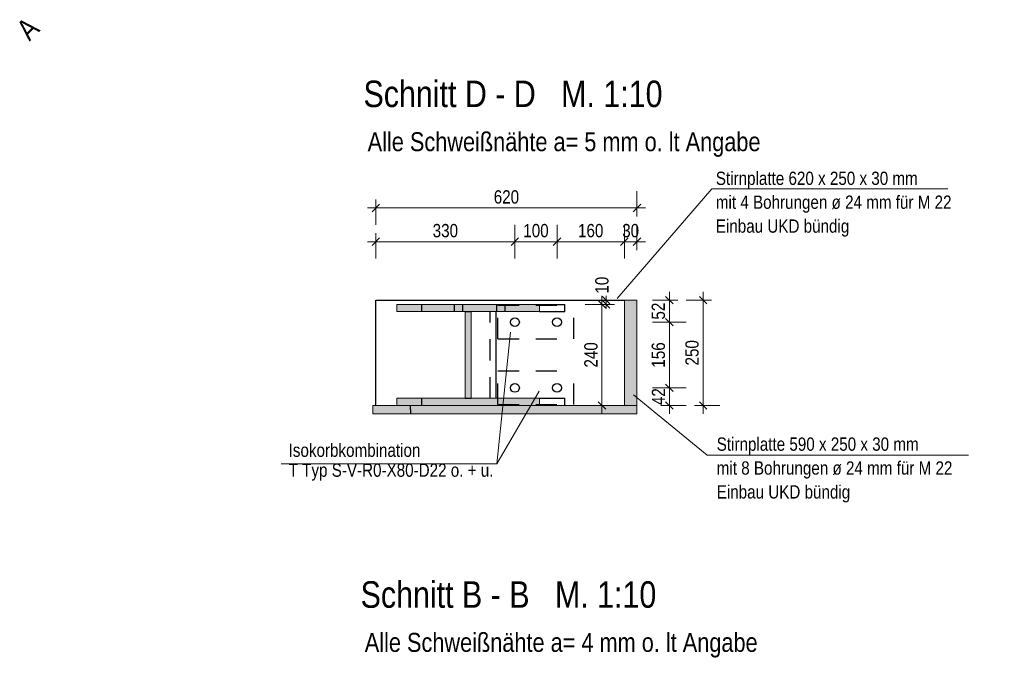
# Model space of a CAD drawing. Header units: millimetres. Extents: x 0 to 34.7, y 0 to 23.8.
# Tile 17 of 22: x 13.3 to 19.1, y 10.6 to 14.3. Entities that reach past the tile are written whole.
import ezdxf

# ---------------------------------------------------------------- set-up
doc = ezdxf.new("R2010")
doc.units = ezdxf.units.MM
doc.linetypes.add('HIDDENX2', pattern=[0.75, 0.5, -0.25])
for name, color, linetype, lineweight in [('Ansichtskanten', 7, 'Continuous', 20), ('Geschnittene Kanten', 7, 'Continuous', 20), ('Schraffur', 7, 'Continuous', 20), ('Verdeckte Kanten', 7, 'Continuous', 20)]:
    doc.layers.add(name, color=color, linetype=linetype, lineweight=lineweight)
doc.styles.add('Arial Narrow', font='ARIALN.TTF')
doc.dimstyles.new('Arch_Strakon_dimstyle', dxfattribs={"dimtxt": 7.875, "dimasz": 1, "dimexe": 1.25, "dimexo": 0.0625, "dimgap": 1, "dimtad": 0, "dimzin": 12, "dimdsep": 46, "dimtxsty": 'Arial Narrow', "dimblk": 'Arrowhead_Tick', "dimsah": 1, "dimcen": 0, "dimse1": 1, "dimse2": 1, "dimclrd": 6, "dimclrt": 2, "dimazin": 0, "dimtfac": 1, "dimtdec": 4, "dimtmove": 0, "dimatfit": 3, "dimldrblk": 'NONE', "dimfxl": 1, "dimtvp": 1, "dimtolj": 1, "dimtzin": 0, "dimlwd": 13, "dimarcsym": 2})

# ---------------------------------------------------------------- blocks, each defined once
blk = doc.blocks.new('Arrowhead_Tick')
at = {"color": 0, "linetype": 'Continuous', "lineweight": -2, "ltscale": 0.4}
for p, q in [((0, 10), (0, -5)), ((-1, 0), (0, 0)), ((5, 0), (0, 0))]:
    blk.add_line(p, q, dxfattribs=at)
at = {"color": 2, "linetype": 'Continuous', "lineweight": 35, "ltscale": 0.4}
blk.add_line((2.21, 2.21), (-2.21, -2.21), dxfattribs=at)
blk = doc.blocks.new('*D167')
at = {"color": 6, "linetype": 'Continuous', "lineweight": 13}
blk.add_line((17.15, 12.0628), (17.15, 12.1473), dxfattribs=at)
at = {"layer": 'Defpoints', "color": 0}
for p in [(16.4833, 12.1573), (17.15, 12.1573), (16.9578, 12.0528)]:
    blk.add_point(p, dxfattribs=at)
at = {"color": 6, "lineweight": 13, "xscale": 0.01, "yscale": 0.01, "zscale": 0.01}
for p, rotation in [((17.15, 12.1573), 90), ((17.15, 12.0528), 270)]:
    blk.add_blockref('Arrowhead_Tick', p, dxfattribs=dict(at, rotation=rotation))
at = {"color": 2, "lineweight": 35, "insert": (17.0855, 12.105), "char_height": 0.07875, "attachment_point": 5, "rotation": 90, "style": 'Arial Narrow'}
blk.add_mtext('\\A1;42', dxfattribs=at)
blk = doc.blocks.new('_None')
blk = doc.blocks.new('*D168')
at = {"color": 6, "linetype": 'Continuous', "lineweight": 13}
blk.add_line((17.15, 12.1673), (17.15, 12.5373), dxfattribs=at)
at = {"layer": 'Defpoints', "color": 0}
for p in [(16.4833, 12.5473), (17.15, 12.5473), (16.4833, 12.1573)]:
    blk.add_point(p, dxfattribs=at)
at = {"color": 6, "lineweight": 13, "xscale": 0.01, "yscale": 0.01, "zscale": 0.01}
for p, rotation in [((17.15, 12.5473), 90), ((17.15, 12.1573), 270)]:
    blk.add_blockref('Arrowhead_Tick', p, dxfattribs=dict(at, rotation=rotation))
at = {"color": 2, "lineweight": 35, "insert": (17.0848, 12.3523), "char_height": 0.07875, "attachment_point": 5, "rotation": 90, "style": 'Arial Narrow'}
blk.add_mtext('\\A1;156', dxfattribs=at)
blk = doc.blocks.new('*D169')
at = {"color": 6, "linetype": 'Continuous', "lineweight": 13}
blk.add_line((17.15, 12.5573), (17.15, 12.6678), dxfattribs=at)
at = {"layer": 'Defpoints', "color": 0}
for p in [(16.9578, 12.6778), (17.15, 12.6778), (16.4833, 12.5473)]:
    blk.add_point(p, dxfattribs=at)
at = {"color": 6, "lineweight": 13, "xscale": 0.01, "yscale": 0.01, "zscale": 0.01}
for p, rotation in [((17.15, 12.6778), 90), ((17.15, 12.5473), 270)]:
    blk.add_blockref('Arrowhead_Tick', p, dxfattribs=dict(at, rotation=rotation))
at = {"color": 2, "lineweight": 35, "insert": (17.0848, 12.6125), "char_height": 0.07875, "attachment_point": 5, "rotation": 90, "style": 'Arial Narrow'}
blk.add_mtext('\\A1;52', dxfattribs=at)
blk = doc.blocks.new('*D170')
at = {"color": 6, "linetype": 'Continuous', "lineweight": 13}
blk.add_line((17.35, 12.0628), (17.35, 12.6678), dxfattribs=at)
at = {"layer": 'Defpoints', "color": 0}
for p in [(16.9578, 12.6778), (17.35, 12.6778), (16.9578, 12.0528)]:
    blk.add_point(p, dxfattribs=at)
at = {"color": 6, "lineweight": 13, "xscale": 0.01, "yscale": 0.01, "zscale": 0.01}
for p, rotation in [((17.35, 12.6778), 90), ((17.35, 12.0528), 270)]:
    blk.add_blockref('Arrowhead_Tick', p, dxfattribs=dict(at, rotation=rotation))
at = {"color": 2, "lineweight": 35, "insert": (17.2848, 12.3653), "char_height": 0.07875, "attachment_point": 5, "rotation": 90, "style": 'Arial Narrow'}
blk.add_mtext('\\A1;250', dxfattribs=at)
blk = doc.blocks.new('*D171')
at = {"color": 6, "linetype": 'Continuous', "lineweight": 13}
blk.add_line((16.75, 12.0628), (16.75, 12.6428), dxfattribs=at)
at = {"layer": 'Defpoints', "color": 0}
for p in [(15.5316, 12.6528), (16.75, 12.6528), (16.38, 12.0528)]:
    blk.add_point(p, dxfattribs=at)
at = {"color": 6, "lineweight": 13, "xscale": 0.01, "yscale": 0.01, "zscale": 0.01}
for p, rotation in [((16.75, 12.6528), 90), ((16.75, 12.0528), 270)]:
    blk.add_blockref('Arrowhead_Tick', p, dxfattribs=dict(at, rotation=rotation))
at = {"color": 2, "lineweight": 35, "insert": (16.6848, 12.3528), "char_height": 0.07875, "attachment_point": 5, "rotation": 90, "style": 'Arial Narrow'}
blk.add_mtext('\\A1;240', dxfattribs=at)
blk = doc.blocks.new('*D172')
at = {"color": 6, "linetype": 'Continuous', "lineweight": 13}
for p, q in [((16.775, 12.6878), (16.775, 12.6978)), ((16.775, 12.6528), (16.775, 12.6778)), ((16.775, 12.6428), (16.775, 12.6328))]:
    blk.add_line(p, q, dxfattribs=at)
at = {"layer": 'Defpoints', "color": 0}
for p in [(15.4078, 12.6778), (15.5316, 12.6528), (16.775, 12.6778)]:
    blk.add_point(p, dxfattribs=at)
at = {"color": 6, "lineweight": 13, "xscale": 0.01, "yscale": 0.01, "zscale": 0.01}
for p, rotation in [((16.775, 12.6528), 90), ((16.775, 12.6778), 270)]:
    blk.add_blockref('Arrowhead_Tick', p, dxfattribs=dict(at, rotation=rotation))
at = {"color": 2, "lineweight": 35, "insert": (16.75, 12.7667), "char_height": 0.07875, "attachment_point": 5, "rotation": 90, "style": 'Arial Narrow'}
blk.add_mtext('\\A1;10', dxfattribs=at)
blk = doc.blocks.new('*D173')
at = {"color": 6, "linetype": 'Continuous', "lineweight": 13}
blk.add_line((15.4178, 13.025), (16.2233, 13.025), dxfattribs=at)
at = {"layer": 'Defpoints', "color": 0}
for p in [(16.2333, 13.025), (15.4078, 12.6778), (16.2333, 12.547)]:
    blk.add_point(p, dxfattribs=at)
at = {"color": 6, "lineweight": 13, "xscale": 0.01, "yscale": 0.01, "zscale": 0.01}
blk.add_blockref('Arrowhead_Tick', (16.2333, 13.025), dxfattribs=at)
at = {"color": 6, "lineweight": 13, "xscale": 0.01, "yscale": 0.01, "zscale": 0.01, "rotation": 180}
blk.add_blockref('Arrowhead_Tick', (15.4078, 13.025), dxfattribs=at)
at = {"color": 2, "lineweight": 35, "insert": (15.8205, 13.0902), "char_height": 0.07875, "attachment_point": 5, "style": 'Arial Narrow'}
blk.add_mtext('\\A1;330', dxfattribs=at)
blk = doc.blocks.new('*D174')
at = {"color": 6, "linetype": 'Continuous', "lineweight": 13}
blk.add_line((16.2433, 13.025), (16.4733, 13.025), dxfattribs=at)
at = {"layer": 'Defpoints', "color": 0}
for p in [(16.4833, 13.025), (16.2333, 12.547), (16.4833, 12.5473)]:
    blk.add_point(p, dxfattribs=at)
at = {"color": 6, "lineweight": 13, "xscale": 0.01, "yscale": 0.01, "zscale": 0.01}
blk.add_blockref('Arrowhead_Tick', (16.4833, 13.025), dxfattribs=at)
at = {"color": 6, "lineweight": 13, "xscale": 0.01, "yscale": 0.01, "zscale": 0.01, "rotation": 180}
blk.add_blockref('Arrowhead_Tick', (16.2333, 13.025), dxfattribs=at)
at = {"color": 2, "lineweight": 35, "insert": (16.3583, 13.0902), "char_height": 0.07875, "attachment_point": 5, "style": 'Arial Narrow'}
blk.add_mtext('\\A1;100', dxfattribs=at)
blk = doc.blocks.new('*D175')
at = {"color": 6, "linetype": 'Continuous', "lineweight": 13}
blk.add_line((16.4933, 13.025), (16.8728, 13.025), dxfattribs=at)
at = {"layer": 'Defpoints', "color": 0}
for p in [(16.8828, 13.025), (16.8828, 12.6778), (16.4833, 12.5473)]:
    blk.add_point(p, dxfattribs=at)
at = {"color": 6, "lineweight": 13, "xscale": 0.01, "yscale": 0.01, "zscale": 0.01}
blk.add_blockref('Arrowhead_Tick', (16.8828, 13.025), dxfattribs=at)
at = {"color": 6, "lineweight": 13, "xscale": 0.01, "yscale": 0.01, "zscale": 0.01, "rotation": 180}
blk.add_blockref('Arrowhead_Tick', (16.4833, 13.025), dxfattribs=at)
at = {"color": 2, "lineweight": 35, "insert": (16.683, 13.0902), "char_height": 0.07875, "attachment_point": 5, "style": 'Arial Narrow'}
blk.add_mtext('\\A1;160', dxfattribs=at)
blk = doc.blocks.new('*D176')
at = {"color": 6, "linetype": 'Continuous', "lineweight": 13}
blk.add_line((16.8928, 13.025), (16.9478, 13.025), dxfattribs=at)
at = {"layer": 'Defpoints', "color": 0}
for p in [(16.9578, 13.025), (16.8828, 12.6778), (16.9578, 12.6778)]:
    blk.add_point(p, dxfattribs=at)
at = {"color": 6, "lineweight": 13, "xscale": 0.01, "yscale": 0.01, "zscale": 0.01}
blk.add_blockref('Arrowhead_Tick', (16.9578, 13.025), dxfattribs=at)
at = {"color": 6, "lineweight": 13, "xscale": 0.01, "yscale": 0.01, "zscale": 0.01, "rotation": 180}
blk.add_blockref('Arrowhead_Tick', (16.8828, 13.025), dxfattribs=at)
at = {"color": 2, "lineweight": 35, "insert": (16.9203, 13.0902), "char_height": 0.07875, "attachment_point": 5, "style": 'Arial Narrow'}
blk.add_mtext('\\A1;30', dxfattribs=at)
blk = doc.blocks.new('*D178')
at = {"color": 6, "linetype": 'Continuous', "lineweight": 13}
blk.add_line((15.4178, 13.225), (16.9478, 13.225), dxfattribs=at)
at = {"layer": 'Defpoints', "color": 0}
for p in [(16.9578, 13.225), (15.4078, 12.6778), (16.9578, 12.6778)]:
    blk.add_point(p, dxfattribs=at)
at = {"color": 6, "lineweight": 13, "xscale": 0.01, "yscale": 0.01, "zscale": 0.01}
blk.add_blockref('Arrowhead_Tick', (16.9578, 13.225), dxfattribs=at)
at = {"color": 6, "lineweight": 13, "xscale": 0.01, "yscale": 0.01, "zscale": 0.01, "rotation": 180}
blk.add_blockref('Arrowhead_Tick', (15.4078, 13.225), dxfattribs=at)
at = {"color": 2, "lineweight": 35, "insert": (16.1828, 13.2902), "char_height": 0.07875, "attachment_point": 5, "style": 'Arial Narrow'}
blk.add_mtext('\\A1;620', dxfattribs=at)

msp = doc.modelspace()

# ---------------------------------------------------------------- hatches: boundary and pattern name
at = {"layer": 'Schraffur', "lineweight": 25, "true_color": 0x4682b4}
for points in [[(15.5316049, 12.0527581), (16.3800353, 12.0527581), (16.3800353, 12.0952581), (15.9734957, 12.0952581), (15.9734957, 12.6102581), (16.3800353, 12.6102581), (16.3800353, 12.6527581), (15.5316049, 12.6527581), (15.5316049, 12.6102581), (15.9381444, 12.6102581), (15.9381444, 12.0952581), (15.5316049, 12.0952581)], [(16.9577965, 12.0527581), (16.9577965, 12.6777581), (16.8827965, 12.6777581), (16.8827965, 12.0527581)]]:
    msp.add_hatch(color=145, dxfattribs=at).paths.add_polyline_path(points)
at = {"layer": 'Schraffur', "lineweight": 25, "true_color": 0xe0ddbe}
msp.add_hatch(color=254, dxfattribs=at).paths.add_polyline_path([(16.9574214, 12.0027581), (16.9577965, 12.0527581), (15.3899934, 12.0527581), (15.3899934, 12.0027581)])

# ---------------------------------------------------------------- linework, layer by layer
at = {"color": 5, "linetype": 'Continuous', "lineweight": 18}
for p, q in [((17.4019415, 13.338653), (16.8404893, 12.6868334)), ((18.8020275, 13.338653), (17.4019415, 13.338653)), ((16.1267992, 11.7053463), (16.2074236, 12.4878766)), ((16.1267992, 11.7053463), (16.3781575, 12.1369236)), ((17.3753327, 11.7570168), (16.936622, 12.115378)), ((17.3753327, 11.7570168), (18.9251953, 11.7570168)), ((14.846295, 11.7053463), (16.1267992, 11.7053463))]:
    msp.add_line(p, q, dxfattribs=at)
at = {"layer": 'Ansichtskanten', "color": 3, "linetype": 'Continuous', "lineweight": 25}
for p, q in [((15.4077965, 12.6777581), (16.8827965, 12.6777581)), ((15.4077965, 12.0527581), (15.4077965, 12.6777581)), ((16.3800353, 12.6527581), (16.5292517, 12.6527581)), ((16.5292517, 12.6102581), (16.5292517, 12.6527581)), ((16.1226653, 12.0952581), (16.1226653, 12.6102581)), ((16.3800353, 12.6102581), (16.5292517, 12.6102581)), ((16.2090432, 12.5369676), (16.2090435, 12.5369686)), ((16.459043, 12.5372153), (16.4590434, 12.5372163)), ((16.2090432, 12.1469676), (16.2090435, 12.1469686)), ((16.459043, 12.1472153), (16.4590434, 12.1472163)), ((16.3800353, 12.0952581), (16.5292517, 12.0952581)), ((16.5292517, 12.0527581), (16.5292517, 12.0952581))]:
    msp.add_line(p, q, dxfattribs=at)
at = {"layer": 'Ansichtskanten', "color": 4, "linetype": 'Continuous', "lineweight": 50}
for p, q in [((16.2090435, 12.5369686), (16.2090444, 12.5369712)), ((16.4590434, 12.5372163), (16.4590443, 12.537219)), ((16.2090435, 12.1469686), (16.2090444, 12.1469712)), ((16.4590434, 12.1472163), (16.4590443, 12.147219))]:
    msp.add_line(p, q, dxfattribs=at)
at = {"layer": 'Ansichtskanten', "color": 3, "linetype": 'Continuous', "lineweight": 25}
for centre in [(16.233285, 12.547037), (16.4832849, 12.5472848), (16.233285, 12.157037), (16.4832849, 12.1572848)]:
    msp.add_circle(centre, 0.02625, dxfattribs=at)
at = {"layer": 'Geschnittene Kanten', "color": 5, "linetype": 'Continuous', "lineweight": 18}
for p, q in [((15.5316049, 12.6527581), (16.3800353, 12.6527581)), ((15.5316049, 12.6102581), (15.5316049, 12.6527581)), ((16.3800353, 12.6102581), (16.3800353, 12.6527581)), ((16.8827965, 12.6777581), (16.9577965, 12.6777581)), ((16.8827965, 12.0527581), (16.8827965, 12.6777581)), ((16.9577965, 12.0527581), (16.9577965, 12.6777581)), ((15.5316049, 12.6102581), (15.9381444, 12.6102581)), ((15.9381444, 12.0952581), (15.9381444, 12.6102581)), ((15.9734957, 12.6102581), (16.3800353, 12.6102581)), ((15.9734957, 12.0952581), (15.9734957, 12.6102581)), ((15.3899934, 12.0527581), (15.5316049, 12.0527581)), ((15.3899934, 12.0027581), (15.3899934, 12.0527581)), ((15.5316049, 12.0952581), (15.9381444, 12.0952581)), ((15.5316049, 12.0527581), (15.5316049, 12.0952581)), ((15.5316049, 12.0527581), (16.3800353, 12.0527581)), ((15.9734957, 12.0952581), (16.3800353, 12.0952581)), ((16.3800353, 12.0527581), (16.3800353, 12.0952581)), ((16.3800353, 12.0527581), (16.8827965, 12.0527581)), ((16.8827965, 12.0527581), (16.9577965, 12.0527581)), ((16.9574214, 12.0027581), (16.9577965, 12.0527581)), ((15.3899934, 12.0027581), (16.9574214, 12.0027581))]:
    msp.add_line(p, q, dxfattribs=at)
at = {"layer": 'Verdeckte Kanten', "color": 3, "linetype": 'HIDDENX2', "lineweight": 25, "ltscale": 0.25}
for p, q in [((15.6807236, 12.6102581), (15.6807236, 12.6527581)), ((15.8751755, 12.6102581), (15.8751755, 12.6527581)), ((15.9247478, 12.6102581), (15.9247478, 12.6527581)), ((16.1251755, 12.6102581), (16.1251755, 12.6527581)), ((16.1328543, 12.6477581), (16.5828543, 12.6477581)), ((16.1328543, 12.4477581), (16.1328543, 12.6477581)), ((16.1747478, 12.6102581), (16.1747478, 12.6527581)), ((16.5828543, 12.4477581), (16.5828543, 12.6477581)), ((15.9381444, 12.6102581), (15.9734957, 12.6102581)), ((16.08731, 12.0952581), (16.08731, 12.6102581)), ((16.2232156, 12.5712789), (16.2232159, 12.5712799)), ((16.2232159, 12.5712799), (16.2232168, 12.5712825)), ((16.4732154, 12.5715267), (16.4732158, 12.5715277)), ((16.4732158, 12.5715277), (16.4732167, 12.5715303)), ((16.2433545, 12.5227952), (16.2433548, 12.5227962)), ((16.2433548, 12.5227962), (16.2433558, 12.5227988)), ((16.2575269, 12.5571065), (16.2575272, 12.5571075)), ((16.2575272, 12.5571075), (16.2575282, 12.5571101)), ((16.4933544, 12.5230429), (16.4933547, 12.5230439)), ((16.4933547, 12.5230439), (16.4933556, 12.5230466)), ((16.5075268, 12.5573543), (16.5075271, 12.5573553)), ((16.5075271, 12.5573553), (16.507528, 12.5573579)), ((16.1328543, 12.4477581), (16.5828543, 12.4477581)), ((16.1328543, 12.2577581), (16.5828543, 12.2577581)), ((16.1328543, 12.0577581), (16.1328543, 12.2577581)), ((16.5828543, 12.0577581), (16.5828543, 12.2577581)), ((16.2232156, 12.1812789), (16.2232159, 12.1812799)), ((16.2232159, 12.1812799), (16.2232168, 12.1812825)), ((16.2575269, 12.1671065), (16.2575272, 12.1671075)), ((16.2575272, 12.1671075), (16.2575282, 12.1671101)), ((16.4732154, 12.1815267), (16.4732158, 12.1815277)), ((16.4732158, 12.1815277), (16.4732167, 12.1815303)), ((16.5075268, 12.1673543), (16.5075271, 12.1673553)), ((16.5075271, 12.1673553), (16.507528, 12.1673579)), ((16.2433545, 12.1327952), (16.2433548, 12.1327962)), ((16.2433548, 12.1327962), (16.2433558, 12.1327988)), ((16.4933544, 12.1330429), (16.4933547, 12.1330439)), ((16.4933547, 12.1330439), (16.4933556, 12.1330466)), ((15.6146686, 12.0027581), (15.6142936, 12.0527581)), ((15.6807236, 12.0527581), (15.6807236, 12.0952581)), ((15.9381444, 12.0952581), (15.9734957, 12.0952581)), ((16.1328543, 12.0577581), (16.5828543, 12.0577581))]:
    msp.add_line(p, q, dxfattribs=at)

# ---------------------------------------------------------------- texts
at = {"color": 4, "lineweight": 50, "style": 'Arial Narrow'}
msp.add_text('A', height=0.125, rotation=45, dxfattribs=at).set_placement((13.3519234, 14.2117321))
at = {"color": 1, "lineweight": 70, "style": 'Arial Narrow'}
for s, p in [('Schnitt D - D   M. 1:10', (15.3345481, 13.8239018)), ('Schnitt B - B   M. 1:10', (15.3173762, 10.851442))]:
    msp.add_text(s, height=0.1575, dxfattribs=at).set_placement(p)
at = {"color": 2, "lineweight": 35, "style": 'Arial Narrow'}
for s, height, p in [('Alle Schweißnähte a= 5 mm o. lt Angabe', 0.1125, (15.3592579, 13.5623141)), ('Stirnplatte 620 x 250 x 30 mm', 0.07875, (17.4257166, 13.3618721)), ('mit 4 Bohrungen ø 24 mm für M 22', 0.07875, (17.4257166, 13.2201221)), ('Einbau UKD bündig', 0.07875, (17.4257166, 13.0783721)), ('Stirnplatte 590 x 250 x 30 mm', 0.07875, (17.4310678, 11.7837669)), ('mit 8 Bohrungen ø 24 mm für M 22', 0.07875, (17.4310678, 11.6420169)), ('Einbau UKD bündig', 0.07875, (17.4310678, 11.5002669)), ('Alle Schweißnähte a= 4 mm o. lt Angabe', 0.1125, (15.342086, 10.5898543))]:
    msp.add_text(s, height=height, dxfattribs=at).set_placement(p)
at = {"color": 2, "lineweight": 35, "insert": (14.8901439, 11.6056794), "char_height": 0.07875, "attachment_point": 7, "line_spacing_factor": 0.9, "style": 'Arial Narrow'}
msp.add_mtext('Isokorbkombination{\\P}T Typ S-V-R0-X80-D22 o. + u.', dxfattribs=at)

# ---------------------------------------------------------------- dimensions: what is measured, and where the dimension line sits
at = {"lineweight": 35}
for base, p1, p2, text, picture, middle in [((16.9577965, 13.225), (15.4077965, 12.6777581), (16.9577965, 12.6777581), '620', '*D178', (16.1827965, 13.225)), ((16.233285, 13.025), (15.4077965, 12.6777581), (16.233285, 12.547037), '330', '*D173', (15.8205407, 13.025)), ((16.4832849, 13.025), (16.233285, 12.547037), (16.4832849, 12.5472848), '100', '*D174', (16.358285, 13.025)), ((16.8827965, 13.025), (16.4832849, 12.5472848), (16.8827965, 12.6777581), '160', '*D175', (16.6830407, 13.025)), ((16.9577965, 13.025), (16.8827965, 12.6777581), (16.9577965, 12.6777581), '30', '*D176', (16.9202965, 13.025))]:
    dim = msp.add_linear_dim(base=base, p1=p1, p2=p2, text=text, dimstyle='Arch_Strakon_dimstyle', override={"dimscale": 0.01, "dimtxt": 7.875, "dimasz": 1, "dimgap": 2.5, "dimtad": 1, "dimjust": 0, "dimtih": 0, "dimtoh": 0, "dimdec": 3, "dimdsep": 46, "dimtxsty": 'Arial Narrow', "dimclrd": 6, "dimclrt": 2, "dimtix": 1, "dimtofl": 255, "dimtmove": 0, "dimatfit": 2, "dimfxl": 0, "dimfxlon": 0, "dimtvp": 31.746032, "dimlwd": 13}, dxfattribs=at)
    dim.commit()
    dim.dimension.update_dxf_attribs({"geometry": picture, "text_midpoint": middle, "dimtype": 160})
for base, p1, p2, text, override, picture, middle in [((16.775, 12.6777581), (15.5316049, 12.6527581), (15.4077965, 12.6777581), '10', {"dimscale": 0.01, "dimtxt": 7.875, "dimasz": 1, "dimgap": 2.5, "dimtad": 1, "dimjust": 4, "dimtih": 0, "dimtoh": 0, "dimdec": 3, "dimdsep": 46, "dimtxsty": 'Arial Narrow', "dimclrd": 6, "dimclrt": 2, "dimtix": 0, "dimtofl": 255, "dimtmove": 2, "dimatfit": 2, "dimfxl": 0, "dimfxlon": 0, "dimtvp": 31.746032, "dimlwd": 13}, '*D172', (16.75, 12.7667456)), ((16.75, 12.6527581), (16.3800353, 12.0527581), (15.5316049, 12.6527581), '240', {"dimscale": 0.01, "dimtxt": 7.875, "dimasz": 1, "dimgap": 2.5, "dimtad": 1, "dimjust": 0, "dimtih": 0, "dimtoh": 0, "dimdec": 3, "dimdsep": 46, "dimtxsty": 'Arial Narrow', "dimclrd": 6, "dimclrt": 2, "dimtix": 1, "dimtofl": 255, "dimtmove": 0, "dimatfit": 2, "dimfxl": 0, "dimfxlon": 0, "dimtvp": 31.746032, "dimlwd": 13}, '*D171', (16.75, 12.3527581)), ((17.15, 12.6777581), (16.4832849, 12.5472848), (16.9577965, 12.6777581), '52', {"dimscale": 0.01, "dimtxt": 7.875, "dimasz": 1, "dimgap": 2.5, "dimtad": 1, "dimjust": 0, "dimtih": 0, "dimtoh": 0, "dimdec": 3, "dimdsep": 46, "dimtxsty": 'Arial Narrow', "dimclrd": 6, "dimclrt": 2, "dimtix": 1, "dimtofl": 255, "dimtmove": 0, "dimatfit": 2, "dimfxl": 0, "dimfxlon": 0, "dimtvp": 31.746032, "dimlwd": 13}, '*D169', (17.15, 12.6125214)), ((17.35, 12.6777581), (16.9577965, 12.0527581), (16.9577965, 12.6777581), '250', {"dimscale": 0.01, "dimtxt": 7.875, "dimasz": 1, "dimgap": 2.5, "dimtad": 1, "dimjust": 0, "dimtih": 0, "dimtoh": 0, "dimdec": 3, "dimdsep": 46, "dimtxsty": 'Arial Narrow', "dimclrd": 6, "dimclrt": 2, "dimtix": 1, "dimtofl": 255, "dimtmove": 0, "dimatfit": 2, "dimfxl": 0, "dimfxlon": 0, "dimtvp": 31.746032, "dimlwd": 13}, '*D170', (17.35, 12.3652581)), ((17.15, 12.5472848), (16.4832849, 12.1572848), (16.4832849, 12.5472848), '156', {"dimscale": 0.01, "dimtxt": 7.875, "dimasz": 1, "dimgap": 2.5, "dimtad": 1, "dimjust": 0, "dimtih": 0, "dimtoh": 0, "dimdec": 3, "dimdsep": 46, "dimtxsty": 'Arial Narrow', "dimclrd": 6, "dimclrt": 2, "dimtix": 1, "dimtofl": 255, "dimtmove": 0, "dimatfit": 2, "dimfxl": 0, "dimfxlon": 0, "dimtvp": 31.746032, "dimlwd": 13}, '*D168', (17.15, 12.3522848)), ((17.15, 12.1572848), (16.9577965, 12.0527581), (16.4832849, 12.1572848), '42', {"dimscale": 0.01, "dimtxt": 7.875, "dimasz": 1, "dimgap": 2.5, "dimtad": 1, "dimjust": 0, "dimtih": 0, "dimtoh": 0, "dimdec": 3, "dimdsep": 46, "dimtxsty": 'Arial Narrow', "dimclrd": 6, "dimclrt": 2, "dimtix": 1, "dimtofl": 255, "dimtmove": 0, "dimatfit": 2, "dimfxl": 0, "dimfxlon": 0, "dimtvp": 31.746032, "dimlwd": 13}, '*D167', (17.15, 12.1050214))]:
    dim = msp.add_linear_dim(base=base, p1=p1, p2=p2, angle=90, text=text, dimstyle='Arch_Strakon_dimstyle', override=override, dxfattribs=at)
    dim.commit()
    dim.dimension.update_dxf_attribs({"geometry": picture, "text_midpoint": middle, "dimtype": 160})

doc.saveas('drawing.dxf')
